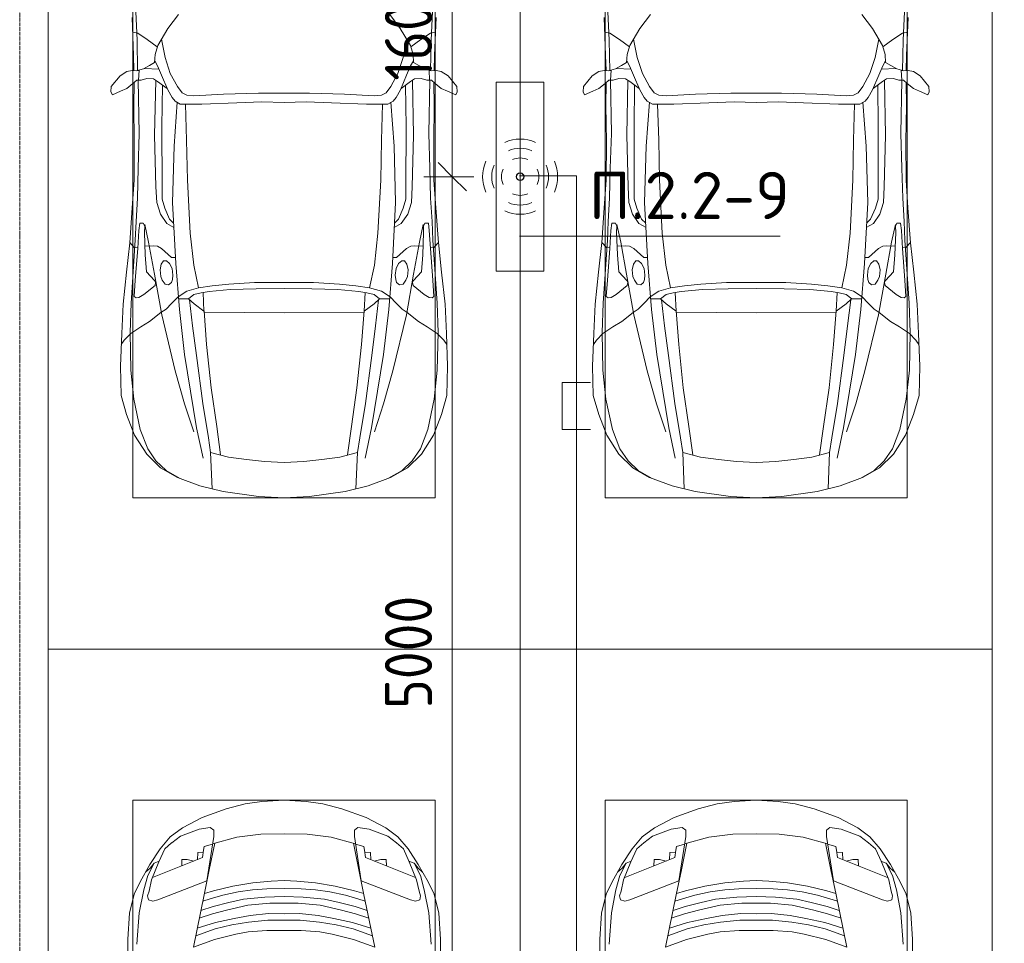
# Model space of a CAD drawing. Header units: millimetres. Extents: x -32229 to 288056, y -13689 to 125138.
# Tile 122 of 193: x 13335 to 18549, y 86093 to 90981. Entities that reach past the tile are written whole.
import ezdxf

# ---------------------------------------------------------------- set-up
doc = ezdxf.new("R2010")
doc.units = ezdxf.units.MM
doc.linetypes.add('ADSK_Линия сетки', pattern=[25, 20, -2.5, 0, -2.5])
for name, color, linetype, lineweight in [('A-ANNO-DIMS', 7, 'Continuous', 9), ('A-ANNO-DIMS-200', 7, 'Continuous', 9), ('A-ANNO-NOTE', 7, 'Continuous', 18), ('A-DETL-GENF', 7, 'Continuous', 18), ('A-DETL-THIN', 7, 'Continuous', 9), ('C-PRKG', 7, 'Continuous', 18), ('G-ANNO-TEXT', 7, 'Continuous', 9), ('S-GRID', 7, 'Continuous', 9)]:
    doc.layers.add(name, color=color, linetype=linetype, lineweight=lineweight)
doc.layers.add('A-DETL', color=7, linetype='Continuous', lineweight=9, true_color=0x00a600)
doc.styles.add('GOST Common_3', font='GOST_Common.ttf', dxfattribs={"width": 0.9, "height": 250})
doc.styles.add('ISOCPEUR', font='isocpeur.ttf', dxfattribs={"height": 250})
doc.dimstyles.new('ГОСТ_2_5_мм2', dxfattribs={"dimscale": 304.8, "dimtxt": 251.428749, "dimasz": 0.492126, "dimexe": 0.492126, "dimexo": 0.656168, "dimgap": 0.098425, "dimtad": 1, "dimdec": 0, "dimdsep": 46, "dimtxsty": 'GOST Common_3', "dimblk1": 'OBLIQUE', "dimblk2": 'OBLIQUE', "dimsah": 1, "dimcen": 0.09, "dimazin": 2, "dimtfac": 1, "dimtdec": 4, "dimtix": 1, "dimtmove": 0, "dimatfit": 3, "dimfxl": 1, "dimtvp": 1, "dimtolj": 1, "dimtzin": 0, "dimarcsym": 2})

# ---------------------------------------------------------------- blocks, each defined once
blk = doc.blocks.new('АР_Машиноместо - 4900x2400_М__5300х2500_-V41--02 ЭО')
at = {"layer": 'A-DETL-GENF', "color": 253, "lineweight": 13, "true_color": 0xaaaaaa}
for p, q in [((1114.6, 4493), (927, 4466.6)), ((1250, 4500), (1114.6, 4493)), ((1250, 4500), (1385.4, 4493)), ((1385.4, 4493), (1573, 4466.6)), ((804.4, 4436.7), (686, 4391.6)), ((927, 4466.6), (804.4, 4436.7)), ((861.2, 4260.3), (869.3, 4451.1)), ((1573, 4466.6), (1695.6, 4436.7)), ((1638.8, 4260.3), (1630.7, 4451.1)), ((1695.6, 4436.7), (1814, 4391.6)), ((686, 4391.6), (596.3, 4340.6)), ((1814, 4391.6), (1903.7, 4340.6)), ((596.3, 4340.6), (522.5, 4267.9)), ((1903.7, 4340.6), (1977.5, 4267.9)), ((955.5, 4283.9), (861, 4259.4)), ((1050.4, 4297.3), (955.5, 4283.9)), ((1146, 4306.7), (1050.4, 4297.3)), ((1250, 4312), (1146, 4306.7)), ((1250, 4312), (1354, 4306.7)), ((1354, 4306.7), (1449.6, 4297.3)), ((1449.6, 4297.3), (1544.5, 4283.9)), ((1544.5, 4283.9), (1639, 4259.4)), ((522.5, 4267.9), (458.6, 4167)), ((914, 4272.5), (893.6, 4121.6)), ((1586, 4272.5), (1606.4, 4121.6)), ((1977.5, 4267.9), (2041.4, 4167)), ((458.6, 4167), (416.4, 4059.2)), ((893.6, 4121.6), (863.9, 3917.5)), ((1606.4, 4121.6), (1636.1, 3917.5)), ((2041.4, 4167), (2083.6, 4059.2)), ((416.4, 4059.2), (387.4, 3958.4)), ((2083.6, 4059.2), (2112.6, 3958.4)), ((387.4, 3958.4), (384, 3802.9)), ((863.9, 3917.5), (840.1, 3687.8)), ((1636.1, 3917.5), (1659.9, 3687.8)), ((2112.6, 3958.4), (2116, 3802.9)), ((384, 3802.9), (390.2, 3630)), ((2116, 3802.9), (2109.8, 3630)), ((403.8, 3665.5), (388.1, 3688.4)), ((438.6, 3629.8), (403.8, 3665.5)), ((840.1, 3687.8), (826.6, 3509.6)), ((1659.9, 3687.8), (1673.4, 3509.6)), ((2061.4, 3629.8), (2096.2, 3665.5)), ((2096.2, 3665.5), (2111.9, 3688.4)), ((390.2, 3630), (397.1, 3474.2)), ((491.4, 3594.2), (438.6, 3629.8)), ((2008.6, 3594.2), (2061.4, 3629.8)), ((2109.8, 3630), (2102.9, 3474.2)), ((537.9, 3567), (491.4, 3594.2)), ((598.3, 3518.6), (537.9, 3567)), ((1901.7, 3518.6), (1962.1, 3567)), ((1962.1, 3567), (2008.6, 3594.2)), ((624.9, 3501.2), (598.3, 3518.6)), ((654.7, 3470.4), (624.9, 3501.2)), ((676.4, 3260.1), (695.7, 3502.8)), ((773.2, 3472.4), (825.6, 3512.1)), ((825.6, 3512.1), (821, 3413)), ((1250, 3520.1), (827.2, 3517.2)), ((1250, 3520.1), (1672.8, 3517.2)), ((1674.4, 3512.1), (1679, 3413)), ((1726.8, 3472.4), (1674.4, 3512.1)), ((1823.6, 3260.1), (1804.3, 3502.8)), ((1845.3, 3470.4), (1875.1, 3501.2)), ((1875.1, 3501.2), (1901.7, 3518.6)), ((397.1, 3474.2), (415.7, 3305.9)), ((690.2, 3433.7), (654.7, 3470.4)), ((744.1, 3447.2), (691.3, 3447.2)), ((773, 3424.2), (744.1, 3447.2)), ((744.3, 3447), (773.2, 3472.4)), ((1755.7, 3447), (1726.8, 3472.4)), ((1727, 3424.2), (1755.7, 3447)), ((1755.7, 3447.2), (1808.7, 3447.2)), ((1809.8, 3433.7), (1845.3, 3470.4)), ((2102.9, 3474.2), (2084.3, 3305.9)), ((456.6, 3434.5), (466.2, 3441.1)), ((462.2, 3347.3), (456.6, 3434.5)), ((466.2, 3441.1), (481.5, 3439.1)), ((481.5, 3439.1), (508, 3422.8)), ((508, 3422.8), (566.8, 3375.1)), ((811.1, 3414.8), (773, 3424.2)), ((853.3, 3407.2), (811.1, 3414.8)), ((965.3, 3397.8), (853.3, 3407.2)), ((1102.5, 3394.3), (965.3, 3397.8)), ((1250, 3391.3), (1102.5, 3394.3)), ((1250, 3391.3), (1397.5, 3394.3)), ((1397.5, 3394.3), (1534.7, 3397.8)), ((1534.7, 3397.8), (1646.7, 3407.2)), ((1646.7, 3407.2), (1688.9, 3414.8)), ((1688.9, 3414.8), (1727, 3424.2)), ((1992, 3422.8), (1933.2, 3375.1)), ((2018.5, 3439.1), (1992, 3422.8)), ((2033.8, 3441.1), (2018.5, 3439.1)), ((2043.4, 3434.5), (2033.8, 3441.1)), ((2037.8, 3347.3), (2043.4, 3434.5)), ((474.8, 3179.9), (462.2, 3347.3)), ((564.6, 3349.7), (522.2, 3303.2)), ((569.7, 3360.7), (564.6, 3349.7)), ((566.8, 3375.1), (569.7, 3360.7)), ((597.1, 3327.4), (605.2, 3346.8)), ((605.2, 3346.8), (620, 3369.3)), ((620, 3369.3), (638.7, 3372.5)), ((638.7, 3372.5), (654.1, 3360.7)), ((654.1, 3360.7), (658.7, 3344.5)), ((658.7, 3344.5), (661.1, 3321.2)), ((1841.3, 3344.5), (1838.9, 3321.2)), ((1845.9, 3360.7), (1841.3, 3344.5)), ((1861.3, 3372.5), (1845.9, 3360.7)), ((1880, 3369.3), (1861.3, 3372.5)), ((1894.8, 3346.8), (1880, 3369.3)), ((1902.9, 3327.4), (1894.8, 3346.8)), ((1933.2, 3375.1), (1930.3, 3360.7)), ((1930.3, 3360.7), (1935.4, 3349.7)), ((1935.4, 3349.7), (1977.8, 3303.2)), ((2025.2, 3179.9), (2037.8, 3347.3)), ((415.7, 3305.9), (432.8, 3149.3)), ((522.2, 3303.2), (515.3, 3213.7)), ((593.6, 3292.5), (597.1, 3327.4)), ((599.8, 3262.3), (593.6, 3292.5)), ((657.2, 3286.3), (643.2, 3259.9)), ((661.1, 3321.2), (657.2, 3286.3)), ((1838.9, 3321.2), (1842.8, 3286.3)), ((1842.8, 3286.3), (1856.8, 3259.9)), ((1900.2, 3262.3), (1906.4, 3292.5)), ((1906.4, 3292.5), (1902.9, 3327.4)), ((1977.8, 3303.2), (1984.7, 3213.7)), ((2084.3, 3305.9), (2067.1, 3148.3)), ((612.1, 3245.7), (599.8, 3262.3)), ((626.8, 3246.1), (612.1, 3245.7)), ((643.2, 3259.9), (626.8, 3246.1)), ((659.3, 2936), (676.4, 3260.1)), ((1840.7, 2936), (1823.6, 3260.1)), ((1856.8, 3259.9), (1873.2, 3246.1)), ((1873.2, 3246.1), (1887.9, 3245.7)), ((1887.9, 3245.7), (1900.2, 3262.3)), ((515.3, 3213.7), (510.9, 3094.6)), ((654.5, 3228.1), (601.7, 3179.4)), ((674.6, 3227.6), (654.5, 3228.1)), ((1825.4, 3227.6), (1845.5, 3228.1)), ((1845.5, 3228.1), (1898.3, 3179.4)), ((1984.7, 3213.7), (1989.1, 3094.6)), ((432.8, 3149.3), (446, 2964.8)), ((456.9, 3174.2), (432.9, 3148.3)), ((475.2, 3173.5), (456.9, 3174.2)), ((480.8, 3085), (474.8, 3179.9)), ((558.4, 3165.4), (513.6, 3168)), ((579.5, 3167.7), (558.4, 3165.4)), ((601.7, 3179.4), (579.5, 3167.7)), ((1898.3, 3179.4), (1920.5, 3167.7)), ((1920.5, 3167.7), (1941.6, 3165.4)), ((1941.6, 3165.4), (1986.4, 3168)), ((2019.2, 3085), (2025.2, 3179.9)), ((2024.8, 3173.5), (2043.1, 3174.2)), ((2043.1, 3174.2), (2067.1, 3148.3)), ((2067.2, 3149.3), (2054, 2964.8)), ((485.6, 3046.1), (480.8, 3085)), ((510.9, 3094.6), (512.2, 3061.4)), ((1989.1, 3094.6), (1987.8, 3061.4)), ((2014.4, 3046.1), (2019.2, 3085)), ((504.5, 3046.6), (485.6, 3046.1)), ((512.2, 3061.4), (504.5, 3046.6)), ((643.6, 3024.6), (618.7, 2966.7)), ((665.1, 3046.1), (643.6, 3024.6)), ((1834.9, 3046.1), (1856.4, 3024.6)), ((1856.4, 3024.6), (1881.3, 2966.7)), ((1987.8, 3061.4), (1995.5, 3046.6)), ((1995.5, 3046.6), (2014.4, 3046.1)), ((446, 2964.8), (456.1, 2818.3)), ((618.7, 2966.7), (604.4, 2919.4)), ((667.8, 2638.3), (659.3, 2936)), ((1832.2, 2638.3), (1840.7, 2936)), ((1881.3, 2966.7), (1895.6, 2919.4)), ((2054, 2964.8), (2043.9, 2818.3)), ((604.4, 2919.4), (604.4, 2850.8)), ((1895.6, 2919.4), (1895.6, 2850.8)), ((456.1, 2818.3), (456.8, 2613.6)), ((604.4, 2850.8), (603.5, 2534.3)), ((1895.6, 2850.8), (1896.5, 2534.3)), ((2043.9, 2818.3), (2043.2, 2613.6)), ((456.8, 2613.6), (454.5, 2423.6)), ((684.8, 2406.5), (667.8, 2638.3)), ((1815.2, 2406.5), (1832.2, 2638.3)), ((2043.2, 2613.6), (2045.5, 2423.6)), ((603.5, 2534.3), (606.1, 2314.9)), ((1896.5, 2534.3), (1893.9, 2314.9)), ((454.5, 2423.6), (456, 2301.1)), ((672.8, 2399.7), (656.7, 2380.3)), ((700.6, 2415.4), (672.8, 2399.7)), ((813.8, 2416.7), (700.6, 2415.4)), ((999.2, 2409.3), (813.8, 2416.7)), ((1132.7, 2404.6), (999.2, 2409.3)), ((1250, 2406.6), (1132.7, 2404.6)), ((1250, 2406.6), (1367.3, 2404.6)), ((1367.3, 2404.6), (1500.8, 2409.3)), ((1500.8, 2409.3), (1686.2, 2416.7)), ((1686.2, 2416.7), (1799.4, 2415.4)), ((1799.4, 2415.4), (1827.2, 2399.7)), ((1827.2, 2399.7), (1843.3, 2380.3)), ((2045.5, 2423.6), (2044, 2301.1)), ((341.2, 2366.2), (333.1, 2350.6)), ((333.1, 2350.6), (335.2, 2322.3)), ((384.4, 2347.9), (341.2, 2366.2)), ((417.4, 2333.8), (384.4, 2347.9)), ((656.7, 2380.3), (633.8, 2340.5)), ((710, 2355.4), (685.1, 2322.3)), ((734.3, 2368.8), (710, 2355.4)), ((772.7, 2371.5), (734.3, 2368.8)), ((929.1, 2364.1), (772.7, 2371.5)), ((1115.2, 2358.7), (929.1, 2364.1)), ((1250, 2357.8), (1115.2, 2358.7)), ((1250, 2357.8), (1384.8, 2358.7)), ((1384.8, 2358.7), (1570.9, 2364.1)), ((1570.9, 2364.1), (1727.3, 2371.5)), ((1727.3, 2371.5), (1765.7, 2368.8)), ((1765.7, 2368.8), (1790, 2355.4)), ((1790, 2355.4), (1814.9, 2322.3)), ((1843.3, 2380.3), (1866.2, 2340.5)), ((2082.6, 2333.8), (2115.6, 2347.9)), ((2115.6, 2347.9), (2158.8, 2366.2)), ((2158.8, 2366.2), (2166.9, 2350.6)), ((2166.9, 2350.6), (2164.8, 2322.3)), ((335.2, 2322.3), (381.7, 2266.4)), ((449.8, 2306.1), (417.4, 2333.8)), ((470, 2290), (449.8, 2306.1)), ((580.6, 2296), (559, 2282.6)), ((630.6, 2332.9), (580.6, 2296)), ((633.8, 2340.5), (600.8, 2263)), ((685.1, 2322.3), (647.3, 2254.2)), ((1814.9, 2322.3), (1852.7, 2254.2)), ((1866.2, 2340.5), (1899.2, 2263)), ((1869.4, 2332.9), (1919.4, 2296)), ((1919.4, 2296), (1941, 2282.6)), ((2030, 2290), (2050.2, 2306.1)), ((2050.2, 2306.1), (2082.6, 2333.8)), ((2164.8, 2322.3), (2118.3, 2266.4)), ((381.7, 2266.4), (417.4, 2243.4)), ((417.4, 2243.4), (445.1, 2238.7)), ((493.6, 2288.6), (470, 2290)), ((482, 2235.6), (479.1, 2288.7)), ((523.3, 2281.2), (493.6, 2288.6)), ((559, 2282.6), (523.3, 2281.2)), ((600.8, 2263), (579.9, 2213.8)), ((647.3, 2254.2), (619.7, 2168.6)), ((1852.7, 2254.2), (1880.3, 2168.6)), ((1899.2, 2263), (1920.1, 2213.8)), ((1941, 2282.6), (1976.7, 2281.2)), ((1976.7, 2281.2), (2006.4, 2288.6)), ((2006.4, 2288.6), (2030, 2290)), ((2018, 2235.6), (2020.9, 2288.7)), ((2082.6, 2243.4), (2054.9, 2238.7)), ((2118.3, 2266.4), (2082.6, 2243.4)), ((445.1, 2238.7), (481.8, 2239.5)), ((453, 2159.1), (455, 2238.9)), ((505.1, 2230), (467.5, 2239.2)), ((536.7, 2211.8), (505.1, 2230)), ((586.6, 2231.3), (510.1, 2227.1)), ((564.3, 2195.4), (536.7, 2211.8)), ((567.1, 2153.8), (564.3, 2195.4)), ((579.9, 2213.8), (564.9, 2186.5)), ((1913.4, 2231.3), (1989.9, 2227.1)), ((1920.1, 2213.8), (1935.1, 2186.5)), ((1932.9, 2153.8), (1935.7, 2195.4)), ((1935.7, 2195.4), (1963.3, 2211.8)), ((1963.3, 2211.8), (1994.9, 2230)), ((1994.9, 2230), (2032.5, 2239.2)), ((2054.9, 2238.7), (2018.2, 2239.5)), ((2047, 2159.1), (2045, 2238.9)), ((444.9, 1956.8), (453, 2159.1)), ((580.7, 2105.7), (567.1, 2153.8)), ((619.7, 2168.6), (600.3, 2072.7)), ((1880.3, 2168.6), (1899.7, 2072.7)), ((1919.3, 2105.7), (1932.9, 2153.8)), ((2055.1, 1956.8), (2047, 2159.1)), ((578.8, 2112.6), (525.5, 2074.6)), ((634.6, 2015), (580.7, 2105.7)), ((1865.4, 2015), (1919.3, 2105.7)), ((1921.2, 2112.6), (1974.5, 2074.6)), ((475.1, 2041), (447.5, 2034.4)), ((525.5, 2074.6), (475.1, 2041)), ((1974.5, 2074.6), (2024.9, 2041)), ((2024.9, 2041), (2052.5, 2034.4)), ((690.7, 1941.6), (634.6, 2015)), ((1809.3, 1941.6), (1865.4, 2015))]:
    blk.add_line(p, q, dxfattribs=at)
at = {"layer": 'A-DETL-GENF', "color": 254, "lineweight": 13, "true_color": 0xd4d4d4}
for p, q in [((696.3, 4395.8), (625, 4354.8)), ((1803.7, 4395.8), (1875, 4354.8)), ((625, 4354.8), (571.5, 4303.1)), ((1875, 4354.8), (1928.5, 4303.1)), ((571.5, 4303.1), (527.8, 4239.8)), ((786.9, 4128.3), (821.1, 4289.8)), ((1713.1, 4128.3), (1678.9, 4289.8)), ((1928.5, 4303.1), (1972.2, 4239.8)), ((527.8, 4239.8), (488.6, 4138.1)), ((849, 4182.8), (861.2, 4260.3)), ((1651, 4182.8), (1638.8, 4260.3)), ((1972.2, 4239.8), (2011.4, 4138.1)), ((819.4, 4000.8), (849, 4182.8)), ((1680.6, 4000.8), (1651, 4182.8)), ((488.6, 4138.1), (454.7, 3976.8)), ((722.7, 4001.8), (771.7, 4149.8)), ((723.2, 3741.5), (786.9, 4128.3)), ((1776.8, 3741.5), (1713.1, 4128.3)), ((1777.3, 4001.8), (1728.3, 4149.8)), ((2011.4, 4138.1), (2045.3, 3976.8)), ((454.7, 3976.8), (438.6, 3823.4)), ((673.6, 3827.1), (722.7, 4001.8)), ((785.7, 3746.6), (819.4, 4000.8)), ((1714.3, 3746.6), (1680.6, 4000.8)), ((1826.4, 3827.1), (1777.3, 4001.8)), ((2045.3, 3976.8), (2061.4, 3823.4)), ((438.6, 3823.4), (434.2, 3623.7)), ((602.3, 3530.2), (673.6, 3827.1)), ((1897.7, 3530.2), (1826.4, 3827.1)), ((2061.4, 3823.4), (2065.8, 3623.7)), ((695.7, 3502.8), (723.2, 3741.5)), ((765.5, 3589.1), (785.7, 3746.6)), ((1734.5, 3589.1), (1714.3, 3746.6)), ((1804.3, 3502.8), (1776.8, 3741.5)), ((434.2, 3623.7), (439.5, 3468.5)), ((2065.8, 3623.7), (2060.5, 3468.5)), ((749.1, 3450.8), (765.5, 3589.1)), ((1750.9, 3450.8), (1734.5, 3589.1)), ((564, 3316.2), (602.3, 3530.2)), ((1936, 3316.2), (1897.7, 3530.2)), ((439.5, 3468.5), (462, 3136.6)), ((2060.5, 3468.5), (2038, 3136.6)), ((734.6, 3405.8), (688.5, 3435.5)), ((797.1, 3388.2), (734.6, 3405.8)), ((1702.9, 3388.2), (1765.4, 3405.8)), ((1765.4, 3405.8), (1811.5, 3435.5)), ((771.7, 3268.5), (797.1, 3388.2)), ((870, 3377.1), (797.1, 3388.2)), ((957.1, 3368.9), (870, 3377.1)), ((1093.5, 3360.7), (957.1, 3368.9)), ((1250, 3360.7), (1093.5, 3360.7)), ((1250, 3360.7), (1406.5, 3360.7)), ((1406.5, 3360.7), (1542.9, 3368.9)), ((1542.9, 3368.9), (1630, 3377.1)), ((1630, 3377.1), (1702.9, 3388.2)), ((1728.3, 3268.5), (1702.9, 3388.2)), ((532.7, 3145.9), (564, 3316.2)), ((1967.3, 3145.9), (1936, 3316.2)), ((752.8, 3099), (771.7, 3268.5)), ((1747.2, 3099), (1728.3, 3268.5)), ((462, 3136.6), (466.3, 3036.3)), ((512.5, 3053.2), (532.7, 3145.9)), ((1987.5, 3053.2), (1967.3, 3145.9)), ((2038, 3136.6), (2033.7, 3036.3)), ((737.8, 2818.3), (752.8, 3099)), ((1762.2, 2818.3), (1747.2, 3099)), ((466.3, 3036.3), (473.9, 2913.7)), ((595.2, 2997.9), (629, 3048.1)), ((629, 3048.1), (666.7, 3069.7)), ((1871, 3048.1), (1833.3, 3069.7)), ((1904.8, 2997.9), (1871, 3048.1)), ((2033.7, 3036.3), (2026.1, 2913.7)), ((575.7, 2937.4), (595.2, 2997.9)), ((1924.3, 2937.4), (1904.8, 2997.9)), ((571.6, 2853.3), (575.7, 2937.4)), ((1928.4, 2853.3), (1924.3, 2937.4)), ((473.9, 2913.7), (477.8, 2754.7)), ((2026.1, 2913.7), (2022.2, 2754.7)), ((564.4, 2580.5), (571.6, 2853.3)), ((733.8, 2606.7), (737.8, 2818.3)), ((1766.2, 2606.7), (1762.2, 2818.3)), ((1935.6, 2580.5), (1928.4, 2853.3)), ((477.8, 2754.7), (483.3, 2571.4)), ((2022.2, 2754.7), (2016.7, 2571.4)), ((483.3, 2571.4), (478, 2290)), ((570.6, 2291.4), (564.4, 2580.5)), ((728.4, 2415.7), (733.8, 2606.7)), ((1771.6, 2415.7), (1766.2, 2606.7)), ((1929.4, 2291.4), (1935.6, 2580.5)), ((2016.7, 2571.4), (2022, 2290)), ((471.8, 2077.7), (474.5, 2239.3)), ((2028.2, 2077.7), (2025.5, 2239.3)), ((462.8, 1889.5), (471.8, 2077.7)), ((2037.2, 1889.5), (2028.2, 2077.7))]:
    blk.add_line(p, q, dxfattribs=at)
at = {"layer": 'C-PRKG', "color": 253, "lineweight": 13, "true_color": 0xaaaaaa}
for p, q in [((2500, 5300), (0, 5300)), ((0, 0), (0, 5300)), ((2500, 0), (2500, 5300)), ((450, 4500), (2050, 4500)), ((450, 800), (450, 4500)), ((2050, 800), (2050, 4500))]:
    blk.add_line(p, q, dxfattribs=at)
blk = doc.blocks.new('АР_Машиноместо - 4900x2400_М__5300х2500_-2211001--02 ЭО')
at = {"layer": 'A-DETL-GENF', "color": 253, "lineweight": 13, "true_color": 0xaaaaaa}
for p, q in [((1044.2, -818.6), (943.3, -845.1)), ((1132.7, -806), (1044.2, -818.6)), ((1250, -800), (1132.7, -806)), ((1250, -800), (1367.3, -806)), ((1367.3, -806), (1455.8, -818.6)), ((1455.8, -818.6), (1556.7, -845.1)), ((943.3, -845.1), (815.8, -891)), ((1556.7, -845.1), (1684.2, -891)), ((815.8, -891), (711.9, -946.2)), ((1684.2, -891), (1788.1, -946.2)), ((711.9, -946.2), (647.2, -992.8)), ((700.9, -989.1), (655, -1024.3)), ((800.1, -952.6), (700.9, -989.1)), ((859, -944.1), (800.1, -952.6)), ((877.7, -958.9), (859, -944.1)), ((877.7, -991.4), (877.7, -958.9)), ((1127.4, -979.8), (1000.2, -994.5)), ((1250, -977.6), (1127.4, -979.8)), ((1250, -977.6), (1372.6, -979.8)), ((1372.6, -979.8), (1499.8, -994.5)), ((1622.3, -958.9), (1641, -944.1)), ((1622.3, -991.4), (1622.3, -958.9)), ((1641, -944.1), (1699.9, -952.6)), ((1699.9, -952.6), (1799.1, -989.1)), ((1788.1, -946.2), (1852.8, -992.8)), ((1799.1, -989.1), (1845, -1024.3)), ((647.2, -992.8), (593.2, -1056.8)), ((654.7, -1024.4), (617.9, -1057.3)), ((841.1, -1225.9), (877.7, -991.4)), ((882.6, -1027.5), (853.8, -1167.4)), ((1000.2, -994.5), (871.4, -1031.3)), ((1499.8, -994.5), (1628.6, -1031.3)), ((1617.4, -1027.5), (1646.2, -1167.4)), ((1658.9, -1225.9), (1622.3, -991.4)), ((1845.3, -1024.4), (1882.1, -1057.3)), ((1852.8, -992.8), (1906.8, -1056.8)), ((593.2, -1056.8), (539.3, -1140.4)), ((617.9, -1057.3), (586.9, -1126.3)), ((1882.1, -1057.3), (1913.1, -1126.3)), ((1906.8, -1056.8), (1960.7, -1140.4)), ((539.3, -1140.4), (487.4, -1232.1)), ((561.3, -1132.6), (540.4, -1159.6)), ((586.9, -1126.3), (548.2, -1220.1)), ((589, -1121.6), (561.3, -1132.6)), ((1911, -1121.6), (1938.7, -1132.6)), ((1913.1, -1126.3), (1951.8, -1220.1)), ((1938.7, -1132.6), (1959.6, -1159.6)), ((1960.7, -1140.4), (2012.6, -1232.1)), ((540.4, -1159.6), (516.2, -1180.5)), ((853.8, -1167.4), (826.8, -1300.9)), ((1646.2, -1167.4), (1673.2, -1300.9)), ((1959.6, -1159.6), (1983.8, -1180.5)), ((487.4, -1232.1), (455.7, -1296.1)), ((548.2, -1220.1), (535, -1280.6)), ((580.7, -1327.1), (841.1, -1225.9)), ((1084.1, -1236), (978.6, -1254.6)), ((1182.5, -1227.5), (1084.1, -1236)), ((1250, -1223.7), (1182.5, -1227.5)), ((1250, -1223.7), (1317.5, -1227.5)), ((1317.5, -1227.5), (1415.9, -1236)), ((1415.9, -1236), (1521.4, -1254.6)), ((1919.3, -1327.1), (1658.9, -1225.9)), ((1951.8, -1220.1), (1965, -1280.6)), ((2012.6, -1232.1), (2044.3, -1296.1)), ((455.7, -1296.1), (430.8, -1396.6)), ((535, -1280.6), (527.2, -1305.2)), ((826.8, -1300.9), (770, -1576.5)), ((876.3, -1278.7), (828.3, -1293.7)), ((925.2, -1301.6), (859.1, -1321.2)), ((978.6, -1254.6), (876.3, -1278.7)), ((1007.1, -1283.7), (925.2, -1301.6)), ((1083.6, -1274.6), (1007.1, -1283.7)), ((1159.1, -1267.9), (1083.6, -1274.6)), ((1250, -1266.6), (1159.1, -1267.9)), ((1250, -1266.6), (1340.9, -1267.9)), ((1340.9, -1267.9), (1416.4, -1274.6)), ((1416.4, -1274.6), (1492.9, -1283.7)), ((1492.9, -1283.7), (1574.8, -1301.6)), ((1521.4, -1254.6), (1623.7, -1278.7)), ((1574.8, -1301.6), (1640.9, -1321.2)), ((1623.7, -1278.7), (1671.7, -1293.7)), ((1673.2, -1300.9), (1730, -1576.5)), ((1965, -1280.6), (1972.8, -1305.2)), ((2044.3, -1296.1), (2069.2, -1396.6)), ((527.2, -1305.2), (531.8, -1326)), ((531.8, -1326), (554.4, -1333.3)), ((554.4, -1333.3), (580.7, -1327.1)), ((859.1, -1321.2), (819.9, -1334.4)), ((958.3, -1341.1), (873.8, -1361.2)), ((1059, -1354.8), (945.3, -1380.6)), ((1035, -1323.2), (958.3, -1341.1)), ((1148.3, -1312.4), (1035, -1323.2)), ((1174.5, -1344.2), (1059, -1354.8)), ((1250, -1309.3), (1148.3, -1312.4)), ((1250, -1344.9), (1174.5, -1344.2)), ((1250, -1309.3), (1351.7, -1312.4)), ((1250, -1344.9), (1325.5, -1344.2)), ((1325.5, -1344.2), (1441, -1354.8)), ((1351.7, -1312.4), (1465, -1323.2)), ((1441, -1354.8), (1554.7, -1380.6)), ((1465, -1323.2), (1541.7, -1341.1)), ((1541.7, -1341.1), (1626.2, -1361.2)), ((1640.9, -1321.2), (1680.1, -1334.4)), ((1945.6, -1333.3), (1919.3, -1327.1)), ((1968.2, -1326), (1945.6, -1333.3)), ((1972.8, -1305.2), (1968.2, -1326)), ((430.8, -1396.6), (422, -1534.1)), ((871.4, -1401.1), (800.5, -1424.6)), ((873.8, -1361.2), (809.9, -1383.1)), ((945.3, -1380.6), (871.4, -1401.1)), ((1168.3, -1399.8), (1070, -1410.4)), ((1250, -1400.1), (1168.3, -1399.8)), ((1250, -1400.1), (1331.7, -1399.8)), ((1331.7, -1399.8), (1430, -1410.4)), ((1554.7, -1380.6), (1628.6, -1401.1)), ((1626.2, -1361.2), (1690.1, -1383.1)), ((1628.6, -1401.1), (1699.5, -1424.6)), ((2069.2, -1396.6), (2078, -1534.1)), ((887, -1446.5), (790.4, -1477.3)), ((973.4, -1459.7), (884.3, -1480.8)), ((986.2, -1425.6), (887, -1446.5)), ((1061.9, -1445.7), (973.4, -1459.7)), ((1070, -1410.4), (986.2, -1425.6)), ((1163.9, -1435.1), (1061.9, -1445.7)), ((1250, -1435.1), (1163.9, -1435.1)), ((1250, -1435.1), (1336.1, -1435.1)), ((1336.1, -1435.1), (1438.1, -1445.7)), ((1430, -1410.4), (1513.8, -1425.6)), ((1438.1, -1445.7), (1526.6, -1459.7)), ((1513.8, -1425.6), (1613, -1446.5)), ((1526.6, -1459.7), (1615.7, -1480.8)), ((1613, -1446.5), (1709.6, -1477.3)), ((884.3, -1480.8), (782, -1518.1)), ((994.9, -1509.3), (881.7, -1536.4)), ((1060, -1496.1), (994.9, -1509.3)), ((1159.3, -1489.1), (1060, -1496.1)), ((1250, -1488.3), (1159.3, -1489.1)), ((1250, -1488.3), (1340.7, -1489.1)), ((1340.7, -1489.1), (1440, -1496.1)), ((1440, -1496.1), (1505.1, -1509.3)), ((1505.1, -1509.3), (1618.3, -1536.4)), ((1615.7, -1480.8), (1718, -1518.1)), ((422, -1534.1), (422, -1662.9)), ((881.7, -1536.4), (770, -1576.5)), ((1618.3, -1536.4), (1730, -1576.5)), ((2078, -1534.1), (2078, -1662.9)), ((444.9, -1956.8), (453, -2159.1)), ((690.7, -1941.6), (634.6, -2015)), ((1809.3, -1941.6), (1865.4, -2015)), ((2055.1, -1956.8), (2047, -2159.1)), ((634.6, -2015), (580.7, -2105.7)), ((1865.4, -2015), (1919.3, -2105.7)), ((475.1, -2041), (447.5, -2034.4)), ((525.5, -2074.6), (475.1, -2041)), ((578.8, -2112.6), (525.5, -2074.6)), ((619.7, -2168.6), (600.3, -2072.7)), ((1880.3, -2168.6), (1899.7, -2072.7)), ((1921.2, -2112.6), (1974.5, -2074.6)), ((1974.5, -2074.6), (2024.9, -2041)), ((2024.9, -2041), (2052.5, -2034.4)), ((580.7, -2105.7), (567.1, -2153.8)), ((1919.3, -2105.7), (1932.9, -2153.8)), ((453, -2159.1), (455, -2238.9)), ((567.1, -2153.8), (564.3, -2195.4)), ((579.9, -2213.8), (564.9, -2186.5)), ((647.3, -2254.2), (619.7, -2168.6)), ((1852.7, -2254.2), (1880.3, -2168.6)), ((1920.1, -2213.8), (1935.1, -2186.5)), ((1932.9, -2153.8), (1935.7, -2195.4)), ((2047, -2159.1), (2045, -2238.9)), ((417.4, -2243.4), (445.1, -2238.7)), ((445.1, -2238.7), (481.8, -2239.5)), ((505.1, -2230), (467.5, -2239.2)), ((482, -2235.6), (479.1, -2288.7)), ((536.7, -2211.8), (505.1, -2230)), ((586.6, -2231.3), (510.1, -2227.1)), ((564.3, -2195.4), (536.7, -2211.8)), ((600.8, -2263), (579.9, -2213.8)), ((1899.2, -2263), (1920.1, -2213.8)), ((1913.4, -2231.3), (1989.9, -2227.1)), ((1935.7, -2195.4), (1963.3, -2211.8)), ((1963.3, -2211.8), (1994.9, -2230)), ((1994.9, -2230), (2032.5, -2239.2)), ((2018, -2235.6), (2020.9, -2288.7)), ((2054.9, -2238.7), (2018.2, -2239.5)), ((2082.6, -2243.4), (2054.9, -2238.7)), ((335.2, -2322.3), (381.7, -2266.4)), ((381.7, -2266.4), (417.4, -2243.4)), ((470, -2290), (449.8, -2306.1)), ((493.6, -2288.6), (470, -2290)), ((523.3, -2281.2), (493.6, -2288.6)), ((559, -2282.6), (523.3, -2281.2)), ((580.6, -2296), (559, -2282.6)), ((633.8, -2340.5), (600.8, -2263)), ((685.1, -2322.3), (647.3, -2254.2)), ((1814.9, -2322.3), (1852.7, -2254.2)), ((1866.2, -2340.5), (1899.2, -2263)), ((1919.4, -2296), (1941, -2282.6)), ((1941, -2282.6), (1976.7, -2281.2)), ((1976.7, -2281.2), (2006.4, -2288.6)), ((2006.4, -2288.6), (2030, -2290)), ((2030, -2290), (2050.2, -2306.1)), ((2118.3, -2266.4), (2082.6, -2243.4)), ((2164.8, -2322.3), (2118.3, -2266.4)), ((333.1, -2350.6), (335.2, -2322.3)), ((417.4, -2333.8), (384.4, -2347.9)), ((449.8, -2306.1), (417.4, -2333.8)), ((454.5, -2423.6), (456, -2301.1)), ((630.6, -2332.9), (580.6, -2296)), ((603.5, -2534.3), (606.1, -2314.9)), ((656.7, -2380.3), (633.8, -2340.5)), ((710, -2355.4), (685.1, -2322.3)), ((1790, -2355.4), (1814.9, -2322.3)), ((1843.3, -2380.3), (1866.2, -2340.5)), ((1869.4, -2332.9), (1919.4, -2296)), ((1896.5, -2534.3), (1893.9, -2314.9)), ((2045.5, -2423.6), (2044, -2301.1)), ((2050.2, -2306.1), (2082.6, -2333.8)), ((2082.6, -2333.8), (2115.6, -2347.9)), ((2166.9, -2350.6), (2164.8, -2322.3)), ((341.2, -2366.2), (333.1, -2350.6)), ((384.4, -2347.9), (341.2, -2366.2)), ((672.8, -2399.7), (656.7, -2380.3)), ((734.3, -2368.8), (710, -2355.4)), ((772.7, -2371.5), (734.3, -2368.8)), ((929.1, -2364.1), (772.7, -2371.5)), ((1115.2, -2358.7), (929.1, -2364.1)), ((1250, -2357.8), (1115.2, -2358.7)), ((1250, -2357.8), (1384.8, -2358.7)), ((1384.8, -2358.7), (1570.9, -2364.1)), ((1570.9, -2364.1), (1727.3, -2371.5)), ((1727.3, -2371.5), (1765.7, -2368.8)), ((1765.7, -2368.8), (1790, -2355.4)), ((1827.2, -2399.7), (1843.3, -2380.3)), ((2115.6, -2347.9), (2158.8, -2366.2)), ((2158.8, -2366.2), (2166.9, -2350.6)), ((456.8, -2613.6), (454.5, -2423.6)), ((684.8, -2406.5), (667.8, -2638.3)), ((700.6, -2415.4), (672.8, -2399.7)), ((813.8, -2416.7), (700.6, -2415.4)), ((999.2, -2409.3), (813.8, -2416.7)), ((1132.7, -2404.6), (999.2, -2409.3)), ((1250, -2406.6), (1132.7, -2404.6)), ((1250, -2406.6), (1367.3, -2404.6)), ((1367.3, -2404.6), (1500.8, -2409.3)), ((1500.8, -2409.3), (1686.2, -2416.7)), ((1686.2, -2416.7), (1799.4, -2415.4)), ((1799.4, -2415.4), (1827.2, -2399.7)), ((1815.2, -2406.5), (1832.2, -2638.3)), ((2043.2, -2613.6), (2045.5, -2423.6)), ((604.4, -2850.8), (603.5, -2534.3)), ((1895.6, -2850.8), (1896.5, -2534.3)), ((456.1, -2818.3), (456.8, -2613.6)), ((667.8, -2638.3), (659.3, -2936)), ((1832.2, -2638.3), (1840.7, -2936)), ((2043.9, -2818.3), (2043.2, -2613.6)), ((446, -2964.8), (456.1, -2818.3)), ((604.4, -2919.4), (604.4, -2850.8)), ((1895.6, -2919.4), (1895.6, -2850.8)), ((2054, -2964.8), (2043.9, -2818.3)), ((618.7, -2966.7), (604.4, -2919.4)), ((1881.3, -2966.7), (1895.6, -2919.4)), ((432.8, -3149.3), (446, -2964.8)), ((643.6, -3024.6), (618.7, -2966.7)), ((659.3, -2936), (676.4, -3260.1)), ((1840.7, -2936), (1823.6, -3260.1)), ((1856.4, -3024.6), (1881.3, -2966.7)), ((2067.2, -3149.3), (2054, -2964.8)), ((485.6, -3046.1), (480.8, -3085)), ((504.5, -3046.6), (485.6, -3046.1)), ((512.2, -3061.4), (504.5, -3046.6)), ((510.9, -3094.6), (512.2, -3061.4)), ((665.1, -3046.1), (643.6, -3024.6)), ((1834.9, -3046.1), (1856.4, -3024.6)), ((1987.8, -3061.4), (1995.5, -3046.6)), ((1989.1, -3094.6), (1987.8, -3061.4)), ((1995.5, -3046.6), (2014.4, -3046.1)), ((2014.4, -3046.1), (2019.2, -3085)), ((480.8, -3085), (474.8, -3179.9)), ((515.3, -3213.7), (510.9, -3094.6)), ((1984.7, -3213.7), (1989.1, -3094.6)), ((2019.2, -3085), (2025.2, -3179.9)), ((415.7, -3305.9), (432.8, -3149.3)), ((456.9, -3174.2), (432.9, -3148.3)), ((475.2, -3173.5), (456.9, -3174.2)), ((474.8, -3179.9), (462.2, -3347.3)), ((558.4, -3165.4), (513.6, -3168)), ((579.5, -3167.7), (558.4, -3165.4)), ((601.7, -3179.4), (579.5, -3167.7)), ((654.5, -3228.1), (601.7, -3179.4)), ((1845.5, -3228.1), (1898.3, -3179.4)), ((1898.3, -3179.4), (1920.5, -3167.7)), ((1920.5, -3167.7), (1941.6, -3165.4)), ((1941.6, -3165.4), (1986.4, -3168)), ((2024.8, -3173.5), (2043.1, -3174.2)), ((2025.2, -3179.9), (2037.8, -3347.3)), ((2043.1, -3174.2), (2067.1, -3148.3)), ((2084.3, -3305.9), (2067.1, -3148.3)), ((522.2, -3303.2), (515.3, -3213.7)), ((674.6, -3227.6), (654.5, -3228.1)), ((1825.4, -3227.6), (1845.5, -3228.1)), ((1977.8, -3303.2), (1984.7, -3213.7)), ((599.8, -3262.3), (593.6, -3292.5)), ((612.1, -3245.7), (599.8, -3262.3)), ((626.8, -3246.1), (612.1, -3245.7)), ((643.2, -3259.9), (626.8, -3246.1)), ((657.2, -3286.3), (643.2, -3259.9)), ((676.4, -3260.1), (695.7, -3502.8)), ((1823.6, -3260.1), (1804.3, -3502.8)), ((1842.8, -3286.3), (1856.8, -3259.9)), ((1856.8, -3259.9), (1873.2, -3246.1)), ((1873.2, -3246.1), (1887.9, -3245.7)), ((1887.9, -3245.7), (1900.2, -3262.3)), ((1900.2, -3262.3), (1906.4, -3292.5)), ((397.1, -3474.2), (415.7, -3305.9)), ((564.6, -3349.7), (522.2, -3303.2)), ((593.6, -3292.5), (597.1, -3327.4)), ((597.1, -3327.4), (605.2, -3346.8)), ((661.1, -3321.2), (657.2, -3286.3)), ((658.7, -3344.5), (661.1, -3321.2)), ((1838.9, -3321.2), (1842.8, -3286.3)), ((1841.3, -3344.5), (1838.9, -3321.2)), ((1902.9, -3327.4), (1894.8, -3346.8)), ((1906.4, -3292.5), (1902.9, -3327.4)), ((1935.4, -3349.7), (1977.8, -3303.2)), ((2102.9, -3474.2), (2084.3, -3305.9)), ((462.2, -3347.3), (456.6, -3434.5)), ((508, -3422.8), (566.8, -3375.1)), ((569.7, -3360.7), (564.6, -3349.7)), ((566.8, -3375.1), (569.7, -3360.7)), ((605.2, -3346.8), (620, -3369.3)), ((620, -3369.3), (638.7, -3372.5)), ((638.7, -3372.5), (654.1, -3360.7)), ((654.1, -3360.7), (658.7, -3344.5)), ((1845.9, -3360.7), (1841.3, -3344.5)), ((1861.3, -3372.5), (1845.9, -3360.7)), ((1880, -3369.3), (1861.3, -3372.5)), ((1894.8, -3346.8), (1880, -3369.3)), ((1930.3, -3360.7), (1935.4, -3349.7)), ((1933.2, -3375.1), (1930.3, -3360.7)), ((1992, -3422.8), (1933.2, -3375.1)), ((2037.8, -3347.3), (2043.4, -3434.5)), ((456.6, -3434.5), (466.2, -3441.1)), ((466.2, -3441.1), (481.5, -3439.1)), ((481.5, -3439.1), (508, -3422.8)), ((690.2, -3433.7), (654.7, -3470.4)), ((773, -3424.2), (744.1, -3447.2)), ((811.1, -3414.8), (773, -3424.2)), ((853.3, -3407.2), (811.1, -3414.8)), ((825.6, -3512.1), (821, -3413)), ((965.3, -3397.8), (853.3, -3407.2)), ((1102.5, -3394.3), (965.3, -3397.8)), ((1250, -3391.3), (1102.5, -3394.3)), ((1250, -3391.3), (1397.5, -3394.3)), ((1397.5, -3394.3), (1534.7, -3397.8)), ((1534.7, -3397.8), (1646.7, -3407.2)), ((1646.7, -3407.2), (1688.9, -3414.8)), ((1674.4, -3512.1), (1679, -3413)), ((1688.9, -3414.8), (1727, -3424.2)), ((1727, -3424.2), (1755.7, -3447)), ((1809.8, -3433.7), (1845.3, -3470.4)), ((2018.5, -3439.1), (1992, -3422.8)), ((2033.8, -3441.1), (2018.5, -3439.1)), ((2043.4, -3434.5), (2033.8, -3441.1)), ((390.2, -3630), (397.1, -3474.2)), ((654.7, -3470.4), (624.9, -3501.2)), ((744.1, -3447.2), (691.3, -3447.2)), ((744.3, -3447), (773.2, -3472.4)), ((773.2, -3472.4), (825.6, -3512.1)), ((1726.8, -3472.4), (1674.4, -3512.1)), ((1755.7, -3447), (1726.8, -3472.4)), ((1755.7, -3447.2), (1808.7, -3447.2)), ((1845.3, -3470.4), (1875.1, -3501.2)), ((2109.8, -3630), (2102.9, -3474.2)), ((598.3, -3518.6), (537.9, -3567)), ((624.9, -3501.2), (598.3, -3518.6)), ((840.1, -3687.8), (826.6, -3509.6)), ((1250, -3520.1), (827.2, -3517.2)), ((1250, -3520.1), (1672.8, -3517.2)), ((1659.9, -3687.8), (1673.4, -3509.6)), ((1875.1, -3501.2), (1901.7, -3518.6)), ((1901.7, -3518.6), (1962.1, -3567)), ((491.4, -3594.2), (438.6, -3629.8)), ((537.9, -3567), (491.4, -3594.2)), ((1962.1, -3567), (2008.6, -3594.2)), ((2008.6, -3594.2), (2061.4, -3629.8)), ((384, -3802.9), (390.2, -3630)), ((438.6, -3629.8), (403.8, -3665.5)), ((2061.4, -3629.8), (2096.2, -3665.5)), ((2116, -3802.9), (2109.8, -3630)), ((403.8, -3665.5), (388.1, -3688.4)), ((863.9, -3917.5), (840.1, -3687.8)), ((1636.1, -3917.5), (1659.9, -3687.8)), ((2096.2, -3665.5), (2111.9, -3688.4)), ((387.4, -3958.4), (384, -3802.9)), ((2112.6, -3958.4), (2116, -3802.9)), ((416.4, -4059.2), (387.4, -3958.4)), ((893.6, -4121.6), (863.9, -3917.5)), ((1606.4, -4121.6), (1636.1, -3917.5)), ((2083.6, -4059.2), (2112.6, -3958.4)), ((458.6, -4167), (416.4, -4059.2)), ((2041.4, -4167), (2083.6, -4059.2)), ((522.5, -4267.9), (458.6, -4167)), ((914, -4272.5), (893.6, -4121.6)), ((1586, -4272.5), (1606.4, -4121.6)), ((1977.5, -4267.9), (2041.4, -4167)), ((596.3, -4340.6), (522.5, -4267.9)), ((955.5, -4283.9), (861, -4259.4)), ((861.2, -4260.3), (869.3, -4451.1)), ((1544.5, -4283.9), (1639, -4259.4)), ((1638.8, -4260.3), (1630.7, -4451.1)), ((1903.7, -4340.6), (1977.5, -4267.9)), ((1050.4, -4297.3), (955.5, -4283.9)), ((1146, -4306.7), (1050.4, -4297.3)), ((1250, -4312), (1146, -4306.7)), ((1250, -4312), (1354, -4306.7)), ((1354, -4306.7), (1449.6, -4297.3)), ((1449.6, -4297.3), (1544.5, -4283.9)), ((686, -4391.6), (596.3, -4340.6)), ((1814, -4391.6), (1903.7, -4340.6)), ((804.4, -4436.7), (686, -4391.6)), ((1695.6, -4436.7), (1814, -4391.6)), ((927, -4466.6), (804.4, -4436.7)), ((1114.6, -4493), (927, -4466.6)), ((1385.4, -4493), (1573, -4466.6)), ((1573, -4466.6), (1695.6, -4436.7)), ((1250, -4500), (1114.6, -4493)), ((1250, -4500), (1385.4, -4493))]:
    blk.add_line(p, q, dxfattribs=at)
at = {"layer": 'A-DETL-GENF', "color": 254, "lineweight": 13, "true_color": 0xd4d4d4}
for p, q in [((871.3, -1031.9), (827.7, -1045)), ((1628.7, -1031.9), (1672.3, -1045)), ((792.9, -1076.2), (791.2, -1114.5)), ((823.3, -1074.4), (792.9, -1076.2)), ((824.1, -1063.7), (818.8, -1102.9)), ((827.7, -1045), (824.1, -1063.7)), ((1672.3, -1045), (1675.9, -1063.7)), ((1675.9, -1063.7), (1681.2, -1102.9)), ((1676.7, -1074.4), (1707.1, -1076.2)), ((1707.1, -1076.2), (1708.8, -1114.5)), ((561.7, -1132.1), (527.9, -1198.6)), ((818.8, -1102.9), (554, -1208.1)), ((709.1, -1112.7), (708.2, -1146.9)), ((737.7, -1113.6), (709.1, -1112.7)), ((772.6, -1121.3), (737.7, -1113.6)), ((1681.2, -1102.9), (1946, -1208.1)), ((1727.4, -1121.3), (1762.3, -1113.6)), ((1762.3, -1113.6), (1790.9, -1112.7)), ((1790.9, -1112.7), (1791.8, -1146.9)), ((1938.3, -1132.1), (1972.1, -1198.6)), ((527.9, -1198.6), (507.4, -1274.3)), ((1972.1, -1198.6), (1992.6, -1274.3)), ((507.4, -1274.3), (483.4, -1395.6)), ((1992.6, -1274.3), (2016.6, -1395.6)), ((483.4, -1395.6), (470.9, -1561.4)), ((2016.6, -1395.6), (2029.1, -1561.4)), ((462.8, -1889.5), (471.8, -2077.7)), ((2037.2, -1889.5), (2028.2, -2077.7)), ((471.8, -2077.7), (474.5, -2239.3)), ((2028.2, -2077.7), (2025.5, -2239.3)), ((483.3, -2571.4), (478, -2290)), ((570.6, -2291.4), (564.4, -2580.5)), ((1929.4, -2291.4), (1935.6, -2580.5)), ((2016.7, -2571.4), (2022, -2290)), ((728.4, -2415.7), (733.8, -2606.7)), ((1771.6, -2415.7), (1766.2, -2606.7)), ((477.8, -2754.7), (483.3, -2571.4)), ((564.4, -2580.5), (571.6, -2853.3)), ((733.8, -2606.7), (737.8, -2818.3)), ((1766.2, -2606.7), (1762.2, -2818.3)), ((1935.6, -2580.5), (1928.4, -2853.3)), ((2022.2, -2754.7), (2016.7, -2571.4)), ((473.9, -2913.7), (477.8, -2754.7)), ((2026.1, -2913.7), (2022.2, -2754.7)), ((571.6, -2853.3), (575.7, -2937.4)), ((737.8, -2818.3), (752.8, -3099)), ((1762.2, -2818.3), (1747.2, -3099)), ((1928.4, -2853.3), (1924.3, -2937.4)), ((466.3, -3036.3), (473.9, -2913.7)), ((2033.7, -3036.3), (2026.1, -2913.7)), ((575.7, -2937.4), (595.2, -2997.9)), ((1924.3, -2937.4), (1904.8, -2997.9)), ((595.2, -2997.9), (629, -3048.1)), ((1904.8, -2997.9), (1871, -3048.1)), ((462, -3136.6), (466.3, -3036.3)), ((512.5, -3053.2), (532.7, -3145.9)), ((629, -3048.1), (666.7, -3069.7)), ((1871, -3048.1), (1833.3, -3069.7)), ((1987.5, -3053.2), (1967.3, -3145.9)), ((2038, -3136.6), (2033.7, -3036.3)), ((752.8, -3099), (771.7, -3268.5)), ((1747.2, -3099), (1728.3, -3268.5)), ((439.5, -3468.5), (462, -3136.6)), ((532.7, -3145.9), (564, -3316.2)), ((1967.3, -3145.9), (1936, -3316.2)), ((2060.5, -3468.5), (2038, -3136.6)), ((771.7, -3268.5), (797.1, -3388.2)), ((1728.3, -3268.5), (1702.9, -3388.2)), ((564, -3316.2), (602.3, -3530.2)), ((1936, -3316.2), (1897.7, -3530.2)), ((797.1, -3388.2), (734.6, -3405.8)), ((870, -3377.1), (797.1, -3388.2)), ((957.1, -3368.9), (870, -3377.1)), ((1093.5, -3360.7), (957.1, -3368.9)), ((1250, -3360.7), (1093.5, -3360.7)), ((1250, -3360.7), (1406.5, -3360.7)), ((1406.5, -3360.7), (1542.9, -3368.9)), ((1542.9, -3368.9), (1630, -3377.1)), ((1630, -3377.1), (1702.9, -3388.2)), ((1702.9, -3388.2), (1765.4, -3405.8)), ((734.6, -3405.8), (688.5, -3435.5)), ((1765.4, -3405.8), (1811.5, -3435.5)), ((434.2, -3623.7), (439.5, -3468.5)), ((749.1, -3450.8), (765.5, -3589.1)), ((1750.9, -3450.8), (1734.5, -3589.1)), ((2065.8, -3623.7), (2060.5, -3468.5)), ((602.3, -3530.2), (673.6, -3827.1)), ((695.7, -3502.8), (723.2, -3741.5)), ((1804.3, -3502.8), (1776.8, -3741.5)), ((1897.7, -3530.2), (1826.4, -3827.1)), ((765.5, -3589.1), (785.7, -3746.6)), ((1734.5, -3589.1), (1714.3, -3746.6)), ((438.6, -3823.4), (434.2, -3623.7)), ((2061.4, -3823.4), (2065.8, -3623.7)), ((723.2, -3741.5), (786.9, -4128.3)), ((785.7, -3746.6), (819.4, -4000.8)), ((1714.3, -3746.6), (1680.6, -4000.8)), ((1776.8, -3741.5), (1713.1, -4128.3)), ((454.7, -3976.8), (438.6, -3823.4)), ((673.6, -3827.1), (722.7, -4001.8)), ((1826.4, -3827.1), (1777.3, -4001.8)), ((2045.3, -3976.8), (2061.4, -3823.4)), ((488.6, -4138.1), (454.7, -3976.8)), ((722.7, -4001.8), (771.7, -4149.8)), ((819.4, -4000.8), (849, -4182.8)), ((1680.6, -4000.8), (1651, -4182.8)), ((1777.3, -4001.8), (1728.3, -4149.8)), ((2011.4, -4138.1), (2045.3, -3976.8)), ((527.8, -4239.8), (488.6, -4138.1)), ((786.9, -4128.3), (821.1, -4289.8)), ((1713.1, -4128.3), (1678.9, -4289.8)), ((1972.2, -4239.8), (2011.4, -4138.1)), ((849, -4182.8), (861.2, -4260.3)), ((1651, -4182.8), (1638.8, -4260.3)), ((571.5, -4303.1), (527.8, -4239.8)), ((1928.5, -4303.1), (1972.2, -4239.8)), ((625, -4354.8), (571.5, -4303.1)), ((1875, -4354.8), (1928.5, -4303.1)), ((696.3, -4395.8), (625, -4354.8)), ((1803.7, -4395.8), (1875, -4354.8))]:
    blk.add_line(p, q, dxfattribs=at)
at = {"layer": 'C-PRKG', "color": 253, "lineweight": 13, "true_color": 0xaaaaaa}
for p, q in [((2500, 0), (0, 0)), ((0, 0), (0, -5300)), ((2500, 0), (2500, -5300)), ((450, -800), (450, -4500)), ((450, -800), (2050, -800)), ((2050, -800), (2050, -4500)), ((450, -4500), (2050, -4500)), ((2500, -5300), (0, -5300))]:
    blk.add_line(p, q, dxfattribs=at)
blk = doc.blocks.new('Наметкина 10_РД_АР_П_rvt-1--02 ЭО')
at = {"layer": 'C-PRKG', "color": 253, "lineweight": 13, "true_color": 0xaaaaaa}
for p in [(13485.3, 92950), (13485.3, 87650), (15985.3, 87650)]:
    blk.add_blockref('АР_Машиноместо - 4900x2400_М__5300х2500_-2211001--02 ЭО', p, dxfattribs=at)
at = {"layer": 'C-PRKG', "color": 253, "lineweight": 13, "true_color": 0xaaaaaa, "rotation": 180}
blk.add_blockref('АР_Машиноместо - 4900x2400_М__5300х2500_-V41--02 ЭО', (18485.3, 92950), dxfattribs=at)
blk = doc.blocks.new('DIMBLOCK165--02 ЭО')
at = {"layer": 'A-ANNO-DIMS-200'}
for p, q in [((15626, 90150.1), (15551, 90225.1)), ((15740.3, 90150.1), (15476, 90150.1)), ((15626, 85150.1), (15626, 90150.1)), ((15626, 90150.1), (15701, 90075.1)), ((15626, 90150.1), (15740.3, 90150.1)), ((15626, 85150.1), (15551, 85225.1)), ((15740.3, 85150.1), (15476, 85150.1)), ((15626, 85150.1), (15701, 85075.1)), ((15626, 85150.1), (15740.3, 85150.1))]:
    blk.add_line(p, q, dxfattribs=at)
at = {"layer": 'A-ANNO-DIMS-200', "color": 0, "insert": (15269.3, 87334.8), "char_height": 250, "width": 756.843, "attachment_point": 1, "rotation": 90, "line_spacing_factor": 1.022761, "style": 'GOST Common_3'}
blk.add_mtext('5000', dxfattribs=at)
blk = doc.blocks.new('_Oblique')
at = {"color": 0, "linetype": 'ByBlock', "lineweight": -2}
blk.add_line((-0.5, -0.5), (0.5, 0.5), dxfattribs=at)
blk = doc.blocks.new('DIMBLOCK166--02 ЭО')
at = {"layer": 'A-ANNO-DIMS-200'}
for p, q in [((15626, 91750), (15551, 91825)), ((18549.4, 91750), (15476, 91750)), ((15626, 90150.1), (15626, 91750)), ((15626, 91750), (15701, 91675)), ((15626, 91750), (18549.4, 91750)), ((15626, 90150.1), (15551, 90225.1)), ((15740.3, 90150.1), (15476, 90150.1)), ((15626, 90150.1), (15701, 90075.1)), ((15626, 90150.1), (15740.3, 90150.1))]:
    blk.add_line(p, q, dxfattribs=at)
at = {"layer": 'A-ANNO-DIMS-200', "color": 0, "insert": (15269.3, 90658.2), "char_height": 250, "width": 700.591, "attachment_point": 1, "rotation": 90, "line_spacing_factor": 1.022761, "style": 'GOST Common_3'}
blk.add_mtext('1600', dxfattribs=at)

msp = doc.modelspace()

# ---------------------------------------------------------------- linework, layer by layer
at = {"layer": 'A-ANNO-NOTE', "color": 5, "lineweight": 9, "true_color": 0x0000ff}
for p, q in [((15859, 89650.1), (15859, 90650.1)), ((15859, 90650.1), (16111.7, 90650.1)), ((16111.7, 90650.1), (16111.7, 89650.1)), ((16111.7, 89650.1), (15859, 89650.1))]:
    msp.add_line(p, q, dxfattribs=at)
for centre in [(15984.6, 90150.1), (15985.5, 90151), (15985.5, 90149.2), (15986.4, 90150.1)]:
    msp.add_circle(centre, 20, dxfattribs=at)
for centre, radius, start, end in [((15985.5, 90149.2), 199.6, 66, 114), ((15985.5, 90149.2), 151.5, 66, 114), ((15986.4, 90150.1), 199.6, 156, 204), ((15986.4, 90150.1), 151.5, 156, 204), ((15985.5, 90149.2), 99.8, 66, 114), ((15984.6, 90150.1), 151.5, 336, 24), ((15984.6, 90150.1), 199.6, 336, 24), ((15986.4, 90150.1), 99.8, 156, 204), ((15984.6, 90150.1), 99.8, 336, 24), ((15985.5, 90151), 99.8, 246, 294), ((15985.5, 90151), 151.5, 246, 294), ((15985.5, 90151), 199.6, 246, 294)]:
    msp.add_arc(centre, radius, start, end, dxfattribs=at)
at = {"layer": 'A-DETL', "color": 5, "true_color": 0x0000ff}
for p, q in [((15981.9, 90153.8), (16283.3, 90153.8)), ((16283.3, 90153.8), (16283.3, 73024.2)), ((16358.3, 89061.4), (16208.3, 89061.4)), ((16208.3, 89061.4), (16208.3, 88811.4)), ((16208.3, 88811.4), (16358.3, 88811.4))]:
    msp.add_line(p, q, dxfattribs=at)
at = {"layer": 'A-DETL-THIN'}
msp.add_line((15981.9, 89835.3), (17361.9, 89835.3), dxfattribs=at)
at = {"layer": 'S-GRID', "color": 253, "linetype": 'ADSK_Линия сетки', "true_color": 0xaaaaaa}
msp.add_line((13335.3, -12088.9), (13335.3, 125138.4), dxfattribs=at)

# ---------------------------------------------------------------- block references
at = {"lineweight": 5}
msp.add_blockref('Наметкина 10_РД_АР_П_rvt-1--02 ЭО', (0, 0), dxfattribs=at)

# ---------------------------------------------------------------- texts
at = {"layer": 'G-ANNO-TEXT', "insert": (16349.6, 90175.6), "char_height": 250, "width": 1068.58, "attachment_point": 1, "line_spacing_factor": 1.139951, "style": 'ISOCPEUR'}
msp.add_mtext('\\pt600,1200,1800,2400,3000,3600,4200,4800,5400,6000,6600,7200,7800,8400,9000,9600,10200,10800,11400,12000,12600,13200,13800,14400,15000,15600,16200,16800,17400,18000,18600,19200;П.2.2-9', dxfattribs=at)

# ---------------------------------------------------------------- dimensions: what is measured, and where the dimension line sits
at = {"layer": 'A-ANNO-DIMS'}
for base, p1, p2, override, picture, middle in [((15626, 91750), (15940.3, 90150.1), (18349.4, 91750), {"dimpost": '<>', "dimfxl": 2891.988551}, 'DIMBLOCK166--02 ЭО', (15471, 90950.1)), ((15626, 90150.1), (15940.3, 85150.1), (15940.3, 90150.1), {"dimpost": '<>', "dimfxl": 5000}, 'DIMBLOCK165--02 ЭО', (15471, 87650.1))]:
    dim = msp.add_linear_dim(base=base, p1=p1, p2=p2, angle=90, dimstyle='ГОСТ_2_5_мм2', override=override, dxfattribs=at)
    dim.commit()
    dim.dimension.update_dxf_attribs({"geometry": picture, "text_midpoint": middle})

doc.saveas('drawing.dxf')
